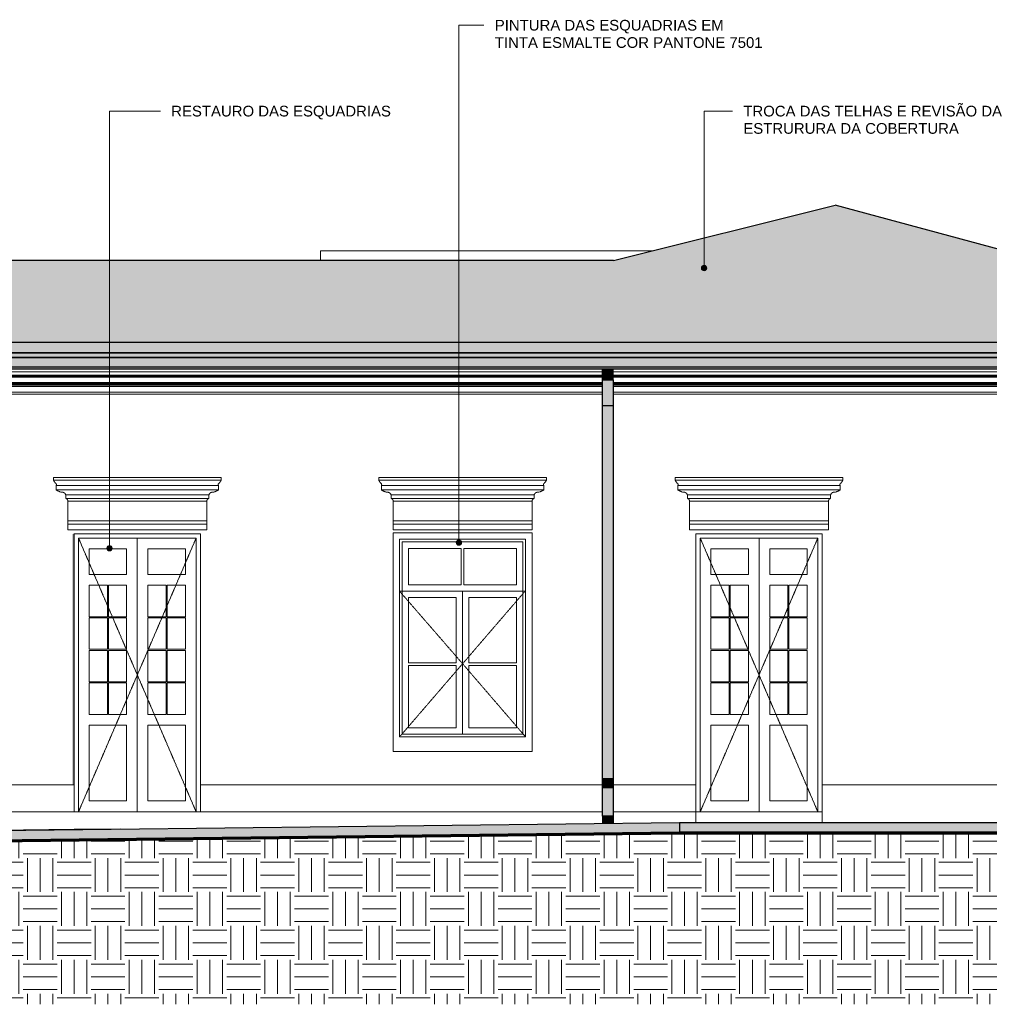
# Model space of a CAD drawing. Header units: millimetres. Extents: x -32191 to 39105, y -1740 to 9180.
# Tile 2 of 30: x -9602 to -525, y -773 to 8444. Entities that reach past the tile are written whole.
import ezdxf

# ---------------------------------------------------------------- set-up
doc = ezdxf.new("R2010")
doc.units = ezdxf.units.MM
doc.linetypes.add('_Tracejado pequeno', pattern=[2.25, 1.5, -0.75])
for name, color, linetype, lineweight in [('A-DOOR', 31, 'Continuous', 18), ('A-DOOR-HDLN', 31, '_Tracejado pequeno', 18), ('A-FLOR', 192, 'Continuous', 25), ('A-FLOR-PATT', 8, 'Continuous', 70), ('A-GENM', 13, 'Continuous', 18), ('A-GLAZ', 151, 'Continuous', 18), ('A-GLAZ-HDLN', 1, '_Tracejado pequeno', 18), ('A-ROOF', 132, 'Continuous', 25), ('A-ROOF-OTLN', 132, 'Continuous', 25), ('A-ROOF-PATT', 132, 'Continuous', 25), ('A-WALL', 113, 'Continuous', 18), ('G-ANNO-TEXT', 231, 'Continuous', 9)]:
    doc.layers.add(name, color=color, linetype=linetype, lineweight=lineweight)
doc.styles.add('Arial_3', font='arial.ttf', dxfattribs={"height": 100})
pattern_1 = [(0, (-33699.78, 0), (317.5, 317.5), [317.5, -317.5]), (0, (-33699.78, 119.06), (317.5, 317.5), [317.5, -317.5]), (0, (-33699.78, 238.12), (317.5, 317.5), [317.5, -317.5]), (90, (-33660.1, 277.8), (-317.5, 317.5), [317.5, -317.5]), (90, (-33541.03, 277.8), (-317.5, 317.5), [317.5, -317.5]), (90, (-33421.97, 277.8), (-317.5, 317.5), [317.5, -317.5])]

# ---------------------------------------------------------------- blocks, each defined once
blk = doc.blocks.new('Door_CV_Sem Chanfre - Door_CV_Sem Chanfre-4335708-ELEVAÇÃO 1 - MANTER _ CONSTRUIR')
at = {"layer": 'A-DOOR'}
for p, q in [((-9051.1, 1030), (-9051.1, 3590)), ((-9051.1, 3590), (-7951.1, 3590)), ((-8501.1, 3590), (-8501.1, 1030)), ((-8501.1, 1030), (-8501.1, 3590)), ((-7951.1, 3590), (-7951.1, 1030)), ((-8951.1, 3250), (-8951.1, 3490)), ((-8951.1, 3490), (-8601.1, 3490)), ((-8601.1, 3490), (-8601.1, 3250)), ((-8401.1, 3490), (-8051.1, 3490)), ((-8401.1, 3250), (-8401.1, 3490)), ((-8051.1, 3490), (-8051.1, 3250)), ((-8601.1, 3250), (-8951.1, 3250)), ((-8051.1, 3250), (-8401.1, 3250)), ((-8951.1, 2855), (-8951.1, 3150)), ((-8951.1, 3150), (-8781.1, 3150)), ((-8781.1, 3150), (-8781.1, 2855)), ((-8771.1, 3150), (-8601.1, 3150)), ((-8771.1, 2855), (-8771.1, 3150)), ((-8601.1, 3150), (-8601.1, 2855)), ((-8401.1, 2855), (-8401.1, 3150)), ((-8401.1, 3150), (-8231.1, 3150)), ((-8231.1, 3150), (-8231.1, 2855)), ((-8221.1, 3150), (-8051.1, 3150)), ((-8221.1, 2855), (-8221.1, 3150)), ((-8051.1, 3150), (-8051.1, 2855)), ((-8781.1, 2855), (-8951.1, 2855)), ((-8951.1, 2550), (-8951.1, 2845)), ((-8951.1, 2845), (-8781.1, 2845)), ((-8781.1, 2845), (-8781.1, 2550)), ((-8601.1, 2855), (-8771.1, 2855)), ((-8771.1, 2845), (-8601.1, 2845)), ((-8771.1, 2550), (-8771.1, 2845)), ((-8601.1, 2845), (-8601.1, 2550)), ((-8231.1, 2855), (-8401.1, 2855)), ((-8401.1, 2550), (-8401.1, 2845)), ((-8401.1, 2845), (-8231.1, 2845)), ((-8231.1, 2845), (-8231.1, 2550)), ((-8051.1, 2855), (-8221.1, 2855)), ((-8221.1, 2845), (-8051.1, 2845)), ((-8221.1, 2550), (-8221.1, 2845)), ((-8051.1, 2845), (-8051.1, 2550)), ((-8781.1, 2550), (-8951.1, 2550)), ((-8951.1, 2245), (-8951.1, 2540)), ((-8951.1, 2540), (-8781.1, 2540)), ((-8781.1, 2540), (-8781.1, 2245)), ((-8601.1, 2550), (-8771.1, 2550)), ((-8771.1, 2540), (-8601.1, 2540)), ((-8771.1, 2245), (-8771.1, 2540)), ((-8601.1, 2540), (-8601.1, 2245)), ((-8231.1, 2550), (-8401.1, 2550)), ((-8401.1, 2245), (-8401.1, 2540)), ((-8401.1, 2540), (-8231.1, 2540)), ((-8231.1, 2540), (-8231.1, 2245)), ((-8051.1, 2550), (-8221.1, 2550)), ((-8221.1, 2540), (-8051.1, 2540)), ((-8221.1, 2245), (-8221.1, 2540)), ((-8051.1, 2540), (-8051.1, 2245)), ((-8781.1, 2245), (-8951.1, 2245)), ((-8951.1, 1940), (-8951.1, 2235)), ((-8951.1, 2235), (-8781.1, 2235)), ((-8781.1, 2235), (-8781.1, 1940)), ((-8601.1, 2245), (-8771.1, 2245)), ((-8771.1, 2235), (-8601.1, 2235)), ((-8771.1, 1940), (-8771.1, 2235)), ((-8601.1, 2235), (-8601.1, 1940)), ((-8231.1, 2245), (-8401.1, 2245)), ((-8401.1, 1940), (-8401.1, 2235)), ((-8401.1, 2235), (-8231.1, 2235)), ((-8231.1, 2235), (-8231.1, 1940)), ((-8051.1, 2245), (-8221.1, 2245)), ((-8221.1, 2235), (-8051.1, 2235)), ((-8221.1, 1940), (-8221.1, 2235)), ((-8051.1, 2235), (-8051.1, 1940)), ((-8781.1, 1940), (-8951.1, 1940)), ((-8601.1, 1940), (-8771.1, 1940)), ((-8231.1, 1940), (-8401.1, 1940)), ((-8051.1, 1940), (-8221.1, 1940)), ((-8951.1, 1130), (-8951.1, 1840)), ((-8951.1, 1840), (-8601.1, 1840)), ((-8601.1, 1840), (-8601.1, 1130)), ((-8401.1, 1130), (-8401.1, 1840)), ((-8401.1, 1840), (-8051.1, 1840)), ((-8051.1, 1840), (-8051.1, 1130)), ((-8601.1, 1130), (-8951.1, 1130)), ((-8051.1, 1130), (-8401.1, 1130))]:
    blk.add_line(p, q, dxfattribs=at)
at = {"layer": 'A-DOOR-HDLN'}
for p, q in [((-9051.1, 3590), (-8501.1, 2310)), ((-8501.1, 2310), (-7951.1, 3590)), ((-8501.1, 2310), (-9051.1, 1030)), ((-7951.1, 1030), (-8501.1, 2310))]:
    blk.add_line(p, q, dxfattribs=at)
blk = doc.blocks.new('Window_CV - Window_CV - 1 divisão-4329171-ELEVAÇÃO 1 - MANTER _ CONSTRUIR')
at = {"layer": 'A-GLAZ'}
for p, q in [((-20536.1, 3640), (-20536.1, 1594)), ((-19236.1, 3640), (-20536.1, 3640)), ((-19236.1, 1594), (-19236.1, 3640)), ((-20476.1, 3580), (-19296.1, 3580)), ((-20476.1, 1730), (-20476.1, 3580)), ((-20451.1, 3555), (-19321.1, 3555)), ((-20451.1, 3555), (-20451.1, 1755)), ((-19321.1, 1755), (-19321.1, 3555)), ((-19296.1, 3580), (-19296.1, 1730)), ((-20391.1, 3495), (-20391.1, 3154)), ((-19898.6, 3495), (-20391.1, 3495)), ((-19898.6, 3154), (-19898.6, 3495)), ((-19381.1, 3495), (-19873.6, 3495)), ((-19873.6, 3495), (-19873.6, 3154)), ((-19381.1, 3154), (-19381.1, 3495)), ((-19898.6, 3154), (-20391.1, 3154)), ((-19381.1, 3154), (-19873.6, 3154)), ((-20451.1, 3094), (-19321.1, 3094)), ((-19886.1, 3094), (-20451.1, 3094)), ((-19321.1, 3094), (-19886.1, 3094)), ((-19886.1, 1755), (-19886.1, 3094)), ((-19886.1, 3094), (-19886.1, 1755)), ((-20391.1, 2424.5), (-20391.1, 3034)), ((-20391.1, 3034), (-19946.1, 3034)), ((-19946.1, 3034), (-19946.1, 2424.5)), ((-19826.1, 2424.5), (-19826.1, 3034)), ((-19826.1, 3034), (-19381.1, 3034)), ((-19381.1, 3034), (-19381.1, 2424.5)), ((-19946.1, 2424.5), (-20391.1, 2424.5)), ((-20391.1, 2399.5), (-20391.1, 1815)), ((-20391.1, 2399.5), (-19946.1, 2399.5)), ((-19946.1, 1815), (-19946.1, 2399.5)), ((-19381.1, 2424.5), (-19826.1, 2424.5)), ((-19826.1, 2399.5), (-19381.1, 2399.5)), ((-19826.1, 2399.5), (-19826.1, 1815)), ((-19381.1, 1815), (-19381.1, 2399.5)), ((-20451.1, 1755), (-19321.1, 1755)), ((-20391.1, 1815), (-19946.1, 1815)), ((-19826.1, 1815), (-19381.1, 1815)), ((-19296.1, 1730), (-20476.1, 1730)), ((-20536.1, 1594), (-19236.1, 1594))]:
    blk.add_line(p, q, dxfattribs=at)
at = {"layer": 'A-GLAZ-HDLN'}
for p, q in [((-20476.1, 3094), (-19301.3, 3094)), ((-20476.1, 3094), (-19886.1, 2415)), ((-19886.1, 2415), (-19301.3, 3094)), ((-19886.1, 2415), (-20476.1, 1730)), ((-19296.1, 1730), (-19886.1, 2415))]:
    blk.add_line(p, q, dxfattribs=at)
blk = doc.blocks.new('ornamento esquadrias - ornamento esquadrias-V1-ELEVAÇÃO 1 - MANTER _ CONSTRUIR')
at = {"layer": 'A-GENM'}
for p, q in [((1533.6, 4158), (-35.8, 4158)), ((-35.8, 4158), (-35.8, 4133)), ((1533.6, 4133), (1533.6, 4158)), ((1533.6, 4133), (-35.8, 4133)), ((-35.8, 4133), (1533.6, 4133)), ((-10.8, 4083), (1508.6, 4083)), ((1508.6, 4083), (-10.8, 4083)), ((-10.8, 4083), (-10.8, 4043)), ((1508.6, 4043), (1508.6, 4083)), ((1508.6, 4043), (-10.8, 4043)), ((-10.8, 4043), (1508.6, 4043)), ((79.2, 3996.3), (1418.6, 3996.3)), ((1418.6, 3996.3), (79.2, 3996.3)), ((79.2, 3996.3), (79.2, 3961.3)), ((1418.6, 3961.3), (1418.6, 3996.3)), ((1418.6, 3961.3), (79.2, 3961.3)), ((79.2, 3961.3), (1418.6, 3961.3)), ((1398.9, 3938), (98.9, 3938)), ((98.9, 3938), (98.9, 3752.1)), ((98.9, 3938), (1398.9, 3938)), ((1398.9, 3752.1), (1398.9, 3938)), ((1398.9, 3752.1), (98.9, 3752.1)), ((98.9, 3752.1), (1398.9, 3752.1)), ((98.9, 3722.1), (98.9, 3752.1)), ((98.9, 3722.1), (1398.9, 3722.1)), ((98.9, 3669.1), (98.9, 3722.1)), ((98.9, 3722.1), (1398.9, 3722.1)), ((1398.9, 3752.1), (1398.9, 3722.1)), ((1398.9, 3722.1), (1398.9, 3669.1)), ((1398.9, 3669.1), (98.9, 3669.1))]:
    blk.add_line(p, q, dxfattribs=at)
for points, knots in [([(-17.2, 4106.4), (-18.8, 4108), (-21, 4110.4), (-23.8, 4113.7), (-25.5, 4115.8), (-26.7, 4117.5), (-28, 4119.2), (-29.1, 4120.9), (-30.1, 4122.5), (-31.1, 4124.1), (-32.1, 4125.7), (-33, 4127.4), (-34, 4129.3), (-34.8, 4130.8), (-35.3, 4132), (-35.7, 4132.7), (-35.8, 4133), (-35.8, 4133)], [0, 0, 0, 0, 0.142857, 0.214286, 0.285714, 0.321429, 0.357143, 0.428571, 0.464286, 0.5, 0.571429, 0.625, 0.678571, 0.785714, 0.839286, 0.892857, 1, 1, 1, 1]), ([(-10.8, 4083), (-10.8, 4083), (-10.6, 4083.4), (-9.8, 4084.9), (-9, 4087.3), (-8.5, 4090.7), (-8.7, 4094.1), (-9.4, 4096.6), (-9.9, 4098.1), (-10.6, 4099.5), (-11.4, 4101), (-12.4, 4102.3), (-14, 4104.2), (-15.7, 4105.6), (-17.2, 4106.4)], [0, 0, 0, 0, 0.125, 0.25, 0.375, 0.5, 0.625, 0.6875, 0.71875, 0.75, 0.8125, 0.84375, 0.875, 1, 1, 1, 1]), ([(1515, 4106.4), (1514.2, 4106), (1512.8, 4105), (1511, 4103.3), (1509.6, 4101.7), (1508.7, 4100.3), (1508, 4098.8), (1507.2, 4097), (1506.5, 4094.1), (1506.2, 4089.3), (1507.4, 4085.4), (1508.4, 4083.4), (1508.6, 4083), (1508.6, 4083)], [0, 0, 0, 0, 0.0625, 0.125, 0.1875, 0.21875, 0.25, 0.3125, 0.375, 0.5, 0.75, 0.875, 1, 1, 1, 1]), ([(1533.6, 4133), (1533.6, 4133), (1533.4, 4132.6), (1532.7, 4131.1), (1532, 4129.7), (1531.1, 4128), (1530, 4125.9), (1528.9, 4124.1), (1527.9, 4122.5), (1526.6, 4120.5), (1525.2, 4118.5), (1523.8, 4116.6), (1522.9, 4115.3), (1521.6, 4113.7), (1520, 4111.8), (1517.9, 4109.4), (1516.1, 4107.6), (1515, 4106.4)], [0, 0, 0, 0, 0.142857, 0.214286, 0.285714, 0.357143, 0.428571, 0.5, 0.535714, 0.571429, 0.678571, 0.705357, 0.732143, 0.785714, 0.839286, 0.892857, 1, 1, 1, 1]), ([(-10.8, 4043), (-9.1, 4041.7), (-5.6, 4039.1), (-0.9, 4036.1), (3.2, 4033.7), (7.4, 4031.5), (11.8, 4029.4), (16.3, 4027.5), (20.9, 4025.7), (29.2, 4023.1), (36.5, 4021.5), (41.5, 4020.8)], [-1, -1, -1, -1, -0.875, -0.75, -0.6875, -0.625, -0.5, -0.4375, -0.375, -0.25, 0, 0, 0, 0]), ([(41.5, 4020.8), (44.2, 4021), (48.2, 4020.8), (53.5, 4019.7), (56.7, 4018.7), (59.2, 4017.7), (61, 4016.8), (62.7, 4015.9), (64.4, 4014.9), (66.1, 4013.7), (67.7, 4012.5), (69.2, 4011.2), (70.6, 4009.8), (72, 4008.4), (73.7, 4006.3), (76.5, 4002.5), (78.3, 3998.9), (79.2, 3996.3)], [-1, -1, -1, -1, -0.833333, -0.75, -0.666667, -0.625, -0.583333, -0.541667, -0.5, -0.458333, -0.416667, -0.375, -0.333333, -0.291667, -0.25, -0.166667, 0, 0, 0, 0]), ([(1418.6, 3996.3), (1419.5, 3998.9), (1421.3, 4002.5), (1424.4, 4006.9), (1426.7, 4009.4), (1428.6, 4011.2), (1430.1, 4012.5), (1431.7, 4013.7), (1433.3, 4014.9), (1435, 4015.9), (1436.8, 4016.9), (1438.6, 4017.7), (1440.5, 4018.5), (1442.3, 4019.1), (1444.9, 4019.9), (1449.5, 4020.8), (1453.6, 4021), (1456.3, 4020.8)], [-1, -1, -1, -1, -0.833333, -0.75, -0.666667, -0.625, -0.583333, -0.541667, -0.5, -0.458333, -0.416667, -0.375, -0.333333, -0.291667, -0.25, -0.166667, 0, 0, 0, 0]), ([(1456.3, 4020.8), (1461.3, 4021.5), (1468.6, 4023.1), (1476.9, 4025.7), (1481.5, 4027.5), (1484.9, 4028.9), (1488.2, 4030.4), (1491.5, 4032), (1494.6, 4033.7), (1498.7, 4036.1), (1503.4, 4039.1), (1506.9, 4041.7), (1508.6, 4043)], [-1, -1, -1, -1, -0.75, -0.625, -0.5625, -0.5, -0.4375, -0.375, -0.3125, -0.25, -0.125, 0, 0, 0, 0]), ([(79.2, 3961.3), (80.1, 3961.1), (81.4, 3960.7), (83.2, 3960.1), (84.4, 3959.5), (85.6, 3958.9), (86.8, 3958.3), (87.9, 3957.6), (88.8, 3956.9), (89.5, 3956.4), (90.2, 3955.8), (91, 3955.1), (91.9, 3954.1), (92.8, 3953.1), (93.7, 3952.1), (94.4, 3951), (95.2, 3949.9), (95.9, 3948.7), (96.5, 3947.5), (97.2, 3945.8), (98.3, 3942.7), (98.8, 3939.9), (98.9, 3938)], [-1, -1, -1, -1, -0.916667, -0.875, -0.833333, -0.791667, -0.75, -0.708333, -0.666667, -0.645833, -0.625, -0.583333, -0.541667, -0.5, -0.458333, -0.416667, -0.375, -0.333333, -0.291667, -0.25, -0.166667, 0, 0, 0, 0]), ([(1398.9, 3938), (1399, 3939.9), (1399.5, 3942.7), (1400.7, 3946.2), (1401.7, 3948.3), (1402.6, 3949.9), (1403.3, 3951), (1404.1, 3952.1), (1405, 3953.1), (1405.9, 3954.1), (1406.8, 3955.1), (1407.8, 3955.9), (1408.8, 3956.8), (1409.9, 3957.6), (1411, 3958.3), (1412.2, 3958.9), (1413.4, 3959.5), (1414.6, 3960.1), (1416.3, 3960.7), (1417.7, 3961.1), (1418.6, 3961.3)], [-1, -1, -1, -1, -0.833333, -0.75, -0.666667, -0.625, -0.583333, -0.541667, -0.5, -0.458333, -0.416667, -0.375, -0.333333, -0.291667, -0.25, -0.208333, -0.166667, -0.125, -0.083333, 0, 0, 0, 0])]:
    blk.add_open_spline(points, degree=3, knots=knots, dxfattribs=at)
blk = doc.blocks.new('Generic Models 1 - Generic Models 24-4258923-ELEVAÇÃO 1 - MANTER _ CONSTRUIR')
at = {"layer": 'A-GENM', "lineweight": 25}
for points in [[(-4045.6, 5072.3), (-4045.6, 5173.8), (-4145.6, 5173.8), (-4145.6, 5072.3), (-4102, 5072.3)], [(-4045.6, 4832.9), (-4045.6, 5072.3), (-4145.6, 5072.3), (-4145.6, 4832.9)], [(-4145.6, 1341.9), (-4045.6, 1341.9), (-4045.6, 4832.9), (-4145.6, 4832.9), (-4145.6, 1380)], [(-4045.6, 1256.9), (-4045.6, 1341.9), (-4145.6, 1341.9), (-4145.6, 1256.9)], [(-4145.6, 988.7), (-4045.6, 988.7), (-4045.6, 1256.9), (-4145.6, 1256.9)], [(-4047.6, 925.7), (-4047.6, 986.7), (-4143.6, 986.7), (-4143.6, 925.7), (-4108.6, 925.7)]]:
    blk.add_hatch(color=9, dxfattribs=at).paths.add_polyline_path(points, flags=0)
h = blk.add_hatch(color=9, dxfattribs=at)
h.paths.add_polyline_path([(-4145.6, 923.7), (-4045.6, 923.7), (-4045.6, 988.7), (-4145.6, 988.7), (-4145.6, 930)], flags=0)
h.paths.add_polyline_path([(-4143.6, 925.7), (-4143.6, 986.7), (-4047.6, 986.7), (-4047.6, 925.7)], flags=0)
at = {"layer": 'A-GENM', "color": 5, "lineweight": 25}
for p, q in [((-4145.6, 5072.3), (-4145.6, 5173.8)), ((-4045.6, 5072.3), (-4045.6, 5173.8)), ((-4145.6, 5072.3), (-4045.6, 5072.3)), ((-4145.6, 4832.9), (-4145.6, 5072.3)), ((-4045.6, 5072.3), (-4045.6, 4832.9)), ((-4145.6, 4832.9), (-4045.6, 4832.9)), ((-4145.6, 1341.9), (-4145.6, 4832.9)), ((-4045.6, 4832.9), (-4045.6, 1341.9)), ((-4145.6, 1341.9), (-4045.6, 1341.9)), ((-4145.6, 1256.9), (-4145.6, 1341.9)), ((-4045.6, 1341.9), (-4045.6, 1256.9)), ((-4145.6, 1256.9), (-4045.6, 1256.9)), ((-4145.6, 988.7), (-4145.6, 1256.9)), ((-4045.6, 1256.9), (-4045.6, 988.7)), ((-4045.6, 988.7), (-4145.6, 988.7)), ((-4145.6, 988.7), (-4145.6, 923.7)), ((-4145.6, 923.7), (-4045.6, 923.7)), ((-4143.6, 925.7), (-4143.6, 986.7)), ((-4143.6, 986.7), (-4047.6, 986.7)), ((-4047.6, 925.7), (-4143.6, 925.7)), ((-4047.6, 986.7), (-4047.6, 925.7)), ((-4045.6, 923.7), (-4045.6, 988.7))]:
    blk.add_line(p, q, dxfattribs=at)
blk = doc.blocks.new('ORNAMENTO SUPERIOR - ORNAMENTO SUPERIOR-4323885-ELEVAÇÃO 1 - MANTER _ CONSTRUIR')
at = {"layer": 'A-GENM'}
for p, q in [((-30071.1, 5328.7), (3632.7, 5328.7)), ((-10265.6, 5147.5), (-4145.6, 5147.5)), ((-4145.6, 5116.7), (-10265.6, 5116.7)), ((-4145.6, 5106.7), (-10265.6, 5106.7)), ((-4145.6, 5096.7), (-10265.6, 5096.7)), ((-4045.6, 5147.5), (1814.4, 5147.5)), ((1814.4, 5116.7), (-4045.6, 5116.7)), ((1814.4, 5106.7), (-4045.6, 5106.7)), ((1814.4, 5096.7), (-4045.6, 5096.7)), ((-4145.6, 5046.7), (-10265.6, 5046.7)), ((-10265.6, 5041.7), (-4145.6, 5041.7)), ((-10265.6, 5031.7), (-4145.6, 5031.7)), ((-4145.6, 5023.7), (-10265.6, 5023.7)), ((-4145.6, 5008.7), (-10265.6, 5008.7)), ((1814.4, 5046.7), (-4045.6, 5046.7)), ((-4045.6, 5041.7), (1814.4, 5041.7)), ((-4045.6, 5031.7), (1814.4, 5031.7)), ((1814.4, 5023.7), (-4045.6, 5023.7)), ((1814.4, 5008.7), (-4045.6, 5008.7)), ((-4145.6, 4958.7), (-10265.6, 4958.7)), ((-4145.6, 4938.7), (-10265.6, 4938.7)), ((1814.4, 4958.7), (-4045.6, 4958.7)), ((1814.4, 4938.7), (-4045.6, 4938.7))]:
    blk.add_line(p, q, dxfattribs=at)
blk = doc.blocks.new('Embasamento - Embasamento-4325691-ELEVAÇÃO 1 - MANTER _ CONSTRUIR')
at = {"layer": 'A-GENM'}
for p, q in [((-10265.6, 1280), (-9091.1, 1280)), ((-9091.1, 1280), (-9091.1, 1030)), ((-7911.1, 1280), (-4145.6, 1280)), ((-7911.1, 1030), (-7911.1, 1280)), ((-4045.6, 1280), (-3271.1, 1280)), ((-3271.1, 1280), (-3271.1, 1030)), ((-2091.1, 930), (-2091.1, 1280)), ((-2091.1, 1280), (158.9, 1280)), ((-10265.6, 1030), (-4145.6, 1030)), ((-4045.6, 1030), (-3271.1, 1030)), ((-3271.1, 1030), (-3271.1, 930)), ((-10265.6, 851), (-9091.1, 865)), ((-9091.1, 865), (-8662.9, 868.6))]:
    blk.add_line(p, q, dxfattribs=at)

msp = doc.modelspace()

# ---------------------------------------------------------------- hatches: boundary and pattern name
at = {"layer": 'A-FLOR'}
for color, points in [(9, [(-16225.8, 680), (-3426, 830), (-3426, 930), (-16225.8, 780)]), (254, [(494.4, 830), (3552, 830), (3552, 930), (-3426, 930), (-3426, 830), (-89.3, 830)])]:
    msp.add_hatch(color=color, dxfattribs=at).paths.add_polyline_path(points, flags=0)
at = {"layer": 'A-FLOR-PATT', "lineweight": 18}
h = msp.add_hatch(dxfattribs=at)
h.set_pattern_fill('FP_1', color=256, style=0, pattern_type=2)
h.set_pattern_definition(pattern_1)
h.paths.add_polyline_path([(-7677, -773.4), (-3426, -773.4), (-3426, 830), (-16225.8, 680), (-16225.8, -773.4), (-8844.3, -773.4)], flags=0)
h = msp.add_hatch(dxfattribs=at)
h.set_pattern_fill('FP_1', color=256, style=0, pattern_type=2)
h.set_pattern_definition(pattern_1)
h.paths.add_polyline_path([(3996.4, -773.4), (5163.7, -773.4), (5163.7, 830), (-3426, 830), (-3426, -773.4), (2829.1, -773.4)], flags=0)
at = {"layer": 'A-ROOF'}
msp.add_hatch(color=9, dxfattribs=at).paths.add_polyline_path([(-14097.3, 5328.7), (2089.7, 5328.7), (2089.7, 5425.2), (-30500.8, 5425.2), (-30476.7, 5328.7), (-14243.3, 5328.7)], flags=0)
at = {"layer": 'A-ROOF-OTLN'}
for points in [[(-14097.3, 5282.5), (2089.7, 5282.5), (2089.7, 5322.2), (-30722.8, 5322.2), (-30719.3, 5282.5), (-14170.3, 5282.5)], [(-14097.3, 5279), (2089.7, 5279), (2089.7, 5282.5), (-30719.3, 5282.5), (-30699.8, 5279), (-14170.3, 5279)], [(-5998.9, 5193.5), (2089.7, 5193.5), (2089.7, 5279), (-30699.8, 5279), (-30696.8, 5256.9), (-30688.3, 5236.3), (-30674.7, 5218.5), (-30657, 5205), (-30636.3, 5196.4), (-30614.2, 5193.5), (-6071.9, 5193.5)], [(-22341.7, 5173.8), (2089.7, 5173.8), (2089.7, 5193.5), (-30614.2, 5193.5), (-30610.7, 5173.8), (-22414.6, 5173.8)]]:
    msp.add_hatch(color=9, dxfattribs=at).paths.add_polyline_path(points, flags=0)
at = {"layer": 'A-ROOF-PATT'}
msp.add_hatch(color=9, dxfattribs=at).paths.add_polyline_path([(-12930, 5425.2), (2089.7, 5425.2), (2089.7, 5534.2), (2094.7, 5534.2), (2094.7, 5579.1), (2128.8, 5579.1), (2172.9, 5590), (-1968, 6708.1), (-4043.8, 6189.1), (-27444.8, 6189.2), (-30500.8, 5425.2), (-13221.8, 5425.2)], flags=0)
at = {"layer": 'A-WALL'}
msp.add_hatch(color=254, dxfattribs=at).paths.add_polyline_path([(-9111.1, 1280), (-9091.1, 1280), (-9091.1, 3630), (-9111.1, 3630), (-9111.1, 1380)], flags=0)
at = {"layer": 'G-ANNO-TEXT'}
h = msp.add_hatch(color=7, dxfattribs=at)
edge = h.paths.add_edge_path(flags=0)
edge.add_arc((-3195.2, 6118.9), 25, 0, 360)
h = msp.add_hatch(color=7, dxfattribs=at)
edge = h.paths.add_edge_path(flags=0)
edge.add_arc((-8761.6, 3496.3), 25, 0, 360)
h = msp.add_hatch(color=7, dxfattribs=at)
edge = h.paths.add_edge_path(flags=0)
edge.add_arc((-5490.6, 3548.9), 25, 0, 360)

# ---------------------------------------------------------------- linework, layer by layer
at = {"layer": 'A-FLOR', "color": 5}
for p, q in [((-16225.8, 780), (-3426, 930)), ((-3426, 930), (4726.7, 930)), ((-3426, 930), (-3426, 830))]:
    msp.add_line(p, q, dxfattribs=at)
at = {"layer": 'A-FLOR', "lineweight": 70}
for p, q in [((-3426, 830), (-16225.8, 680)), ((5163.7, 830), (-3426, 830))]:
    msp.add_line(p, q, dxfattribs=at)
at = {"layer": 'A-ROOF', "color": 5}
for p, q in [((-4043.8, 6189.1), (-1968, 6708.1)), ((2172.9, 5590), (-1968, 6708.1)), ((-4043.8, 6189.1), (-16110.5, 6189.1)), ((-30500.8, 5425.2), (2089.7, 5425.2))]:
    msp.add_line(p, q, dxfattribs=at)
at = {"layer": 'A-ROOF-OTLN', "color": 5}
for p, q in [((2089.7, 5322.2), (-30722.8, 5322.2)), ((2089.7, 5282.5), (-30719.3, 5282.5)), ((2089.7, 5322.6), (-30717.8, 5322.6)), ((2089.7, 5279), (-30699.8, 5279)), ((2089.7, 5322.7), (-30507.2, 5322.7)), ((-30614.2, 5193.5), (2089.7, 5193.5)), ((2089.7, 5173.8), (-30610.7, 5173.8))]:
    msp.add_line(p, q, dxfattribs=at)
at = {"layer": 'A-WALL'}
for p, q in [((-3682.7, 6279.4), (-6786, 6279.4)), ((-6786, 6279.4), (-6786, 6189.1)), ((-9091.1, 3630), (-7911.1, 3630)), ((-7911.1, 3630), (-7911.1, 1280)), ((-3271.1, 1280), (-3271.1, 3630)), ((-3271.1, 3630), (-2091.1, 3630)), ((-2091.1, 3630), (-2091.1, 1280)), ((-2091.1, 1030), (-3271.1, 1030))]:
    msp.add_line(p, q, dxfattribs=at)
at = {"layer": 'A-WALL', "color": 5, "lineweight": 25}
msp.add_line((-9091.1, 1280), (-9091.1, 3630), dxfattribs=at)
at = {"layer": 'G-ANNO-TEXT', "color": 7}
for p, q in [((-5490.6, 8392.4), (-5256, 8392.4)), ((-5490.6, 3548.9), (-5490.6, 8392.4)), ((-8761.6, 7588.2), (-8285.4, 7588.2)), ((-8761.6, 3496.3), (-8761.6, 7588.2)), ((-3195.2, 7588.2), (-2929.6, 7588.2)), ((-3195.2, 6118.9), (-3195.2, 7588.2))]:
    msp.add_line(p, q, dxfattribs=at)
for centre in [(-3195.2, 6118.9), (-8761.6, 3496.3), (-5490.6, 3548.9)]:
    msp.add_circle(centre, 25, dxfattribs=at)

# ---------------------------------------------------------------- block references
at = {"layer": 'A-DOOR'}
for p in [(0, 0), (5820, 0)]:
    msp.add_blockref('Door_CV_Sem Chanfre - Door_CV_Sem Chanfre-4335708-ELEVAÇÃO 1 - MANTER _ CONSTRUIR', p, dxfattribs=at)
at = {"layer": 'A-GENM'}
for name, p in [('ORNAMENTO SUPERIOR - ORNAMENTO SUPERIOR-4323885-ELEVAÇÃO 1 - MANTER _ CONSTRUIR', (0, 0)), ('ornamento esquadrias - ornamento esquadrias-V1-ELEVAÇÃO 1 - MANTER _ CONSTRUIR', (-9250, 0)), ('ornamento esquadrias - ornamento esquadrias-V1-ELEVAÇÃO 1 - MANTER _ CONSTRUIR', (-6205, 0)), ('ornamento esquadrias - ornamento esquadrias-V1-ELEVAÇÃO 1 - MANTER _ CONSTRUIR', (-3430, 0)), ('Embasamento - Embasamento-4325691-ELEVAÇÃO 1 - MANTER _ CONSTRUIR', (0, 0))]:
    msp.add_blockref(name, p, dxfattribs=at)
at = {"layer": 'A-GENM', "color": 5, "lineweight": 25}
msp.add_blockref('Generic Models 1 - Generic Models 24-4258923-ELEVAÇÃO 1 - MANTER _ CONSTRUIR', (0, 0), dxfattribs=at)
at = {"layer": 'A-GLAZ'}
msp.add_blockref('Window_CV - Window_CV - 1 divisão-4329171-ELEVAÇÃO 1 - MANTER _ CONSTRUIR', (14430, 0), dxfattribs=at)

# ---------------------------------------------------------------- texts
at = {"layer": 'G-ANNO-TEXT', "color": 7, "char_height": 100, "attachment_point": 1, "style": 'Arial_3'}
for s, insert, width in [('PINTURA DAS ESQUADRIAS EM  ', (-5154.4, 8442.4), 2745.78), ('TINTA ESMALTE COR PANTONE 7501', (-5154.4, 8280.3), 3094.514), ('TROCA DAS TELHAS E REVISÃO DA ', (-2828, 7638.2), 3046.412), ('RESTAURO DAS ESQUADRIAS', (-8183.8, 7638.2), 2545.358), ('ESTRURURA DA COBERTURA', (-2828, 7476.2), 2493.248)]:
    msp.add_mtext(s, dxfattribs=dict(at, insert=insert, width=width))

doc.saveas('drawing.dxf')
